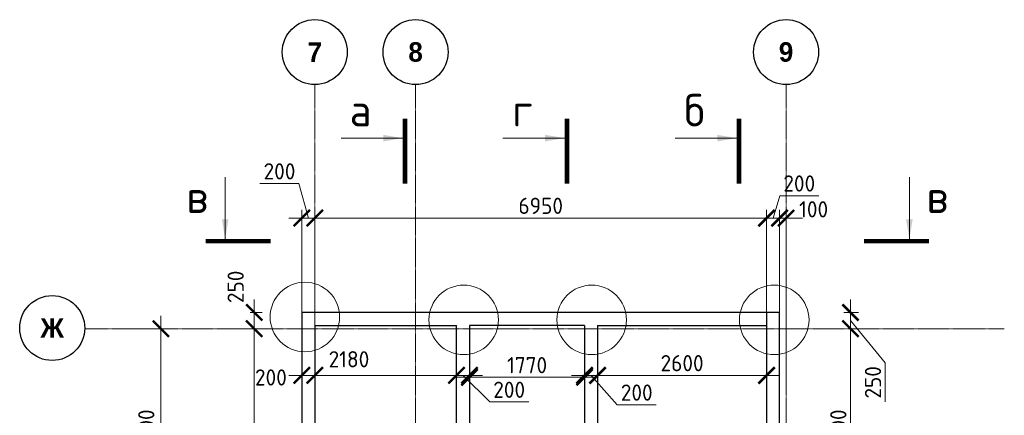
# Model space of a CAD drawing. Header units: millimetres. Extents: x -5898314 to 1055204, y -720802 to 1562611.
# Tile 122 of 256: x -236590 to -221442, y -432760 to -426668. Entities that reach past the tile are written whole.
import ezdxf
from ezdxf import colors
from ezdxf.entities.mleader import LeaderData, LeaderLine
from ezdxf.math import Vec2, Vec3

# ---------------------------------------------------------------- set-up
doc = ezdxf.new("R2010")
doc.units = ezdxf.units.MM
doc.linetypes.add('______5', pattern=[1100, 800, -100, 100, -100])
doc.linetypes.add('осевая', pattern=[50.8, 31.75, -6.35, 6.35, -6.35])
for name, color, linetype, lineweight in [('907Сл Осевые', 1, 'Continuous', 0), ('Надписи', 200, 'Continuous', 18), ('Оси', 40, '______5', 18), ('РАЗМЕРЫ', 1, 'Continuous', 9), ('СТЕНЫ', 3, 'Continuous', 30), ('Узлы', 7, 'Continuous', 0)]:
    doc.layers.add(name, color=color, linetype=linetype, lineweight=lineweight)
doc.styles.add('Century Gothic', font='GOTHIC.TTF')
doc.styles.add('GOST-2.304_Type-B', font='GOST_Common.ttf')
doc.dimstyles.new('СПДС', dxfattribs={"dimscale": 100, "dimtxt": 2.5, "dimasz": 2, "dimexe": 1.25, "dimexo": 0, "dimtad": 1, "dimdec": 0, "dimrnd": 5, "dimtxsty": 'GOST-2.304_Type-B', "dimblk": 'ARCHTICK', "dimcen": 2.5, "dimdle": 2, "dimclrd": 1, "dimclre": 1, "dimclrt": 1, "dimadec": 0, "dimazin": 2, "dimtfac": 0.75, "dimtdec": 0, "dimtmove": 1, "dimatfit": 3, "dimfxl": 1, "dimtfillclr": 256, "dimtolj": 1, "dimarcsym": 1})

# ---------------------------------------------------------------- blocks, each defined once
blk = doc.blocks.new('_ArchTick')
at = {"color": 0, "linetype": 'ByBlock', "const_width": 0.15}
blk.add_lwpolyline([(-0.5, -0.5), (0.5, 0.5)], dxfattribs=at)
blk = doc.blocks.new('*D536')
at = {"layer": 'DEFPOINTS', "color": 0, "transparency": 16777216}
for p in [(-220837, -462199), (-220637, -463653, -200), (-220837, -463703)]:
    blk.add_point(p, dxfattribs=at)
at = {"layer": 'РАЗМЕРЫ', "color": 1, "lineweight": -2, "transparency": 16777216}
for p, q in [((-220737, -462199), (-220634, -461855)), ((-220634, -461855), (-220034, -461855)), ((-220837, -463703), (-220837, -462074)), ((-220637, -463653), (-220637, -462074)), ((-220437, -462199), (-221037, -462199))]:
    blk.add_line(p, q, dxfattribs=at)
at = {"layer": 'РАЗМЕРЫ', "color": 1, "lineweight": -2, "transparency": 16777216, "xscale": 250, "yscale": 250, "zscale": 250, "rotation": 180}
blk.add_blockref('_ArchTick', (-220837, -462199), dxfattribs=at)
at = {"layer": 'РАЗМЕРЫ', "color": 1, "lineweight": -2, "transparency": 16777216, "xscale": 250, "yscale": 250, "zscale": 250}
blk.add_blockref('_ArchTick', (-220637, -462199), dxfattribs=at)
at = {"layer": 'РАЗМЕРЫ', "color": 1, "lineweight": 0, "transparency": 16777216, "insert": (-220334, -461667), "char_height": 250, "attachment_point": 5, "style": 'GOST-2.304_Type-B'}
blk.add_mtext('\\A1;200', dxfattribs=at)
blk = doc.blocks.new('*D537')
at = {"layer": 'DEFPOINTS', "color": 0, "transparency": 16777216}
for p in [(-220537, -462199), (-220637, -464838, -360), (-220537, -464841)]:
    blk.add_point(p, dxfattribs=at)
at = {"layer": 'РАЗМЕРЫ', "color": 1, "lineweight": -2, "transparency": 16777216}
for p, q in [((-220637, -464838), (-220637, -462074)), ((-220537, -464841), (-220537, -462074)), ((-220637, -462199), (-220887, -462199)), ((-220537, -462199), (-220287, -462199))]:
    blk.add_line(p, q, dxfattribs=at)
at = {"layer": 'РАЗМЕРЫ', "color": 1, "lineweight": -2, "transparency": 16777216, "xscale": 250, "yscale": 250, "zscale": 250}
blk.add_blockref('_ArchTick', (-220637, -462199), dxfattribs=at)
at = {"layer": 'РАЗМЕРЫ', "color": 1, "lineweight": -2, "transparency": 16777216, "xscale": 250, "yscale": 250, "zscale": 250, "rotation": 180}
blk.add_blockref('_ArchTick', (-220537, -462199), dxfattribs=at)
at = {"layer": 'РАЗМЕРЫ', "color": 1, "lineweight": 0, "transparency": 16777216, "insert": (-220113, -462065), "char_height": 250, "attachment_point": 5, "style": 'GOST-2.304_Type-B'}
blk.add_mtext('\\A1;100', dxfattribs=at)
blk = doc.blocks.new('*D538')
at = {"layer": 'DEFPOINTS', "color": 0, "transparency": 16777216}
for p in [(-228783, -463653, -360), (-228922, -463903, -360), (-228720, -463903)]:
    blk.add_point(p, dxfattribs=at)
at = {"layer": 'РАЗМЕРЫ', "color": 1, "lineweight": -2, "transparency": 16777216}
for p, q in [((-228720, -463453), (-228720, -464103)), ((-228783, -463653), (-228595, -463653)), ((-228922, -463903), (-228595, -463903))]:
    blk.add_line(p, q, dxfattribs=at)
at = {"layer": 'РАЗМЕРЫ', "color": 1, "lineweight": -2, "transparency": 16777216, "xscale": 250, "yscale": 250, "zscale": 250}
for p, rotation in [((-228720, -463653), 90), ((-228720, -463903), 270)]:
    blk.add_blockref('_ArchTick', p, dxfattribs=dict(at, rotation=rotation))
at = {"layer": 'РАЗМЕРЫ', "color": 1, "lineweight": 0, "transparency": 16777216, "insert": (-229005, -463259), "char_height": 250, "attachment_point": 5, "rotation": 90, "style": 'GOST-2.304_Type-B'}
blk.add_mtext('\\A1;250', dxfattribs=at)
blk = doc.blocks.new('*D539')
at = {"layer": 'DEFPOINTS', "color": 0, "transparency": 16777216}
for p in [(-228841, -463903, -200), (-228720, -471103), (-228139, -471103, -560)]:
    blk.add_point(p, dxfattribs=at)
at = {"layer": 'РАЗМЕРЫ', "color": 1, "lineweight": -2, "transparency": 16777216}
for p, q in [((-228720, -463703), (-228720, -471303)), ((-228841, -463903), (-228595, -463903)), ((-228139, -471103), (-228845, -471103))]:
    blk.add_line(p, q, dxfattribs=at)
at = {"layer": 'РАЗМЕРЫ', "color": 1, "lineweight": -2, "transparency": 16777216, "xscale": 250, "yscale": 250, "zscale": 250}
for p, rotation in [((-228720, -463903), 90), ((-228720, -471103), 270)]:
    blk.add_blockref('_ArchTick', p, dxfattribs=dict(at, rotation=rotation))
at = {"layer": 'РАЗМЕРЫ', "color": 1, "lineweight": 0, "transparency": 16777216, "insert": (-228907, -467503), "char_height": 250, "attachment_point": 5, "rotation": 90, "style": 'GOST-2.304_Type-B'}
blk.add_mtext('\\A1;7200', dxfattribs=at)
blk = doc.blocks.new('*D546')
at = {"layer": 'DEFPOINTS', "color": 0, "transparency": 16777216}
for p in [(-219572, -463903, -200), (-219546, -463903), (-219922, -467003, -560)]:
    blk.add_point(p, dxfattribs=at)
at = {"layer": 'РАЗМЕРЫ', "color": 1, "lineweight": -2, "transparency": 16777216}
for p, q in [((-219546, -467203), (-219546, -463703)), ((-219572, -463903), (-219421, -463903)), ((-219922, -467003), (-219421, -467003))]:
    blk.add_line(p, q, dxfattribs=at)
at = {"layer": 'РАЗМЕРЫ', "color": 1, "lineweight": -2, "transparency": 16777216, "xscale": 250, "yscale": 250, "zscale": 250}
for p, rotation in [((-219546, -463903), 90), ((-219546, -467003), 270)]:
    blk.add_blockref('_ArchTick', p, dxfattribs=dict(at, rotation=rotation))
at = {"layer": 'РАЗМЕРЫ', "color": 1, "lineweight": 0, "transparency": 16777216, "insert": (-219733, -465453), "char_height": 250, "attachment_point": 5, "rotation": 90, "style": 'GOST-2.304_Type-B'}
blk.add_mtext('\\A1;3100', dxfattribs=at)
blk = doc.blocks.new('*D547')
at = {"layer": 'DEFPOINTS', "color": 0, "transparency": 16777216}
for p in [(-219648, -463653, -360), (-219546, -463653), (-219572, -463903)]:
    blk.add_point(p, dxfattribs=at)
at = {"layer": 'РАЗМЕРЫ', "color": 1, "lineweight": -2, "transparency": 16777216}
for p, q in [((-219546, -464103), (-219546, -463453)), ((-219648, -463653), (-219421, -463653)), ((-219546, -463778), (-219012, -464429)), ((-219572, -463903), (-219421, -463903)), ((-219012, -464429), (-219012, -465029))]:
    blk.add_line(p, q, dxfattribs=at)
at = {"layer": 'РАЗМЕРЫ', "color": 1, "lineweight": -2, "transparency": 16777216, "xscale": 250, "yscale": 250, "zscale": 250}
for p, rotation in [((-219546, -463653), 90), ((-219546, -463903), 270)]:
    blk.add_blockref('_ArchTick', p, dxfattribs=dict(at, rotation=rotation))
at = {"layer": 'РАЗМЕРЫ', "color": 1, "lineweight": 0, "transparency": 16777216, "insert": (-219200, -464729), "char_height": 250, "attachment_point": 5, "rotation": 90, "style": 'GOST-2.304_Type-B'}
blk.add_mtext('\\A1;250', dxfattribs=at)
blk = doc.blocks.new('_None')
blk = doc.blocks.new('*D527')
at = {"layer": 'DEFPOINTS', "color": 0, "transparency": 16777216}
for p in [(-220837, -462199), (-220637, -463653, -200), (-220837, -463703)]:
    blk.add_point(p, dxfattribs=at)
at = {"layer": 'РАЗМЕРЫ', "color": 1, "lineweight": -2, "transparency": 16777216}
for p, q in [((-220737, -462199), (-220634, -461855)), ((-220634, -461855), (-220034, -461855)), ((-220837, -463703), (-220837, -462074)), ((-220637, -463653), (-220637, -462074)), ((-220437, -462199), (-221037, -462199))]:
    blk.add_line(p, q, dxfattribs=at)
at = {"layer": 'РАЗМЕРЫ', "color": 1, "lineweight": -2, "transparency": 16777216, "xscale": 250, "yscale": 250, "zscale": 250, "rotation": 180}
blk.add_blockref('_ArchTick', (-220837, -462199), dxfattribs=at)
at = {"layer": 'РАЗМЕРЫ', "color": 1, "lineweight": -2, "transparency": 16777216, "xscale": 250, "yscale": 250, "zscale": 250}
blk.add_blockref('_ArchTick', (-220637, -462199), dxfattribs=at)
at = {"layer": 'РАЗМЕРЫ', "color": 1, "lineweight": 0, "transparency": 16777216, "insert": (-220334, -461667), "char_height": 250, "attachment_point": 5, "style": 'GOST-2.304_Type-B'}
blk.add_mtext('\\A1;200', dxfattribs=at)
blk = doc.blocks.new('*D528')
at = {"layer": 'DEFPOINTS', "color": 0, "transparency": 16777216}
for p in [(-220537, -462199), (-220637, -464838, -360), (-220537, -464841)]:
    blk.add_point(p, dxfattribs=at)
at = {"layer": 'РАЗМЕРЫ', "color": 1, "lineweight": -2, "transparency": 16777216}
for p, q in [((-220637, -464838), (-220637, -462074)), ((-220537, -464841), (-220537, -462074)), ((-220637, -462199), (-220887, -462199)), ((-220537, -462199), (-220287, -462199))]:
    blk.add_line(p, q, dxfattribs=at)
at = {"layer": 'РАЗМЕРЫ', "color": 1, "lineweight": -2, "transparency": 16777216, "xscale": 250, "yscale": 250, "zscale": 250}
blk.add_blockref('_ArchTick', (-220637, -462199), dxfattribs=at)
at = {"layer": 'РАЗМЕРЫ', "color": 1, "lineweight": -2, "transparency": 16777216, "xscale": 250, "yscale": 250, "zscale": 250, "rotation": 180}
blk.add_blockref('_ArchTick', (-220537, -462199), dxfattribs=at)
at = {"layer": 'РАЗМЕРЫ', "color": 1, "lineweight": 0, "transparency": 16777216, "insert": (-220113, -462065), "char_height": 250, "attachment_point": 5, "style": 'GOST-2.304_Type-B'}
blk.add_mtext('\\A1;100', dxfattribs=at)
blk = doc.blocks.new('*D529')
at = {"layer": 'DEFPOINTS', "color": 0, "transparency": 16777216}
for p in [(-227987, -462199), (-227787, -463531), (-227987, -463653, -200)]:
    blk.add_point(p, dxfattribs=at)
at = {"layer": 'РАЗМЕРЫ', "color": 1, "lineweight": -2, "transparency": 16777216}
for p, q in [((-228031, -461667), (-228631, -461667)), ((-227887, -462199), (-228031, -461667)), ((-227987, -463653), (-227987, -462074)), ((-227787, -463531), (-227787, -462074)), ((-227587, -462199), (-228187, -462199))]:
    blk.add_line(p, q, dxfattribs=at)
at = {"layer": 'РАЗМЕРЫ', "color": 1, "lineweight": -2, "transparency": 16777216, "xscale": 250, "yscale": 250, "zscale": 250, "rotation": 180}
blk.add_blockref('_ArchTick', (-227987, -462199), dxfattribs=at)
at = {"layer": 'РАЗМЕРЫ', "color": 1, "lineweight": -2, "transparency": 16777216, "xscale": 250, "yscale": 250, "zscale": 250}
blk.add_blockref('_ArchTick', (-227787, -462199), dxfattribs=at)
at = {"layer": 'РАЗМЕРЫ', "color": 1, "lineweight": 0, "transparency": 16777216, "insert": (-228331, -461480), "char_height": 250, "attachment_point": 5, "style": 'GOST-2.304_Type-B'}
blk.add_mtext('\\A1;200', dxfattribs=at)
blk = doc.blocks.new('*D530')
at = {"layer": 'DEFPOINTS', "color": 0, "transparency": 16777216}
for p in [(-223437, -464622), (-223437, -464692, 200), (-220837, -464779, 200)]:
    blk.add_point(p, dxfattribs=at)
at = {"layer": 'РАЗМЕРЫ', "color": 1, "lineweight": -2, "transparency": 16777216}
for p, q in [((-223437, -464692), (-223437, -464497)), ((-220837, -464779), (-220837, -464497)), ((-220637, -464622), (-223637, -464622))]:
    blk.add_line(p, q, dxfattribs=at)
at = {"layer": 'РАЗМЕРЫ', "color": 1, "lineweight": -2, "transparency": 16777216, "xscale": 250, "yscale": 250, "zscale": 250, "rotation": 180}
blk.add_blockref('_ArchTick', (-223437, -464622), dxfattribs=at)
at = {"layer": 'РАЗМЕРЫ', "color": 1, "lineweight": -2, "transparency": 16777216, "xscale": 250, "yscale": 250, "zscale": 250}
blk.add_blockref('_ArchTick', (-220837, -464622), dxfattribs=at)
at = {"layer": 'РАЗМЕРЫ', "color": 1, "lineweight": 0, "transparency": 16777216, "insert": (-222137, -464434), "char_height": 250, "attachment_point": 5, "style": 'GOST-2.304_Type-B'}
blk.add_mtext('\\A1;2600', dxfattribs=at)
blk = doc.blocks.new('*D548')
at = {"layer": 'DEFPOINTS', "color": 0, "transparency": 16777216}
for p in [(-223637, -464622), (-223437, -464692, 200), (-223637, -464925, 360)]:
    blk.add_point(p, dxfattribs=at)
at = {"layer": 'РАЗМЕРЫ', "color": 1, "lineweight": -2, "transparency": 16777216}
for p, q in [((-223637, -464925), (-223637, -464497)), ((-223437, -464692), (-223437, -464497)), ((-223237, -464622), (-223837, -464622)), ((-223537, -464622), (-223135, -465074)), ((-223135, -465074), (-222535, -465074))]:
    blk.add_line(p, q, dxfattribs=at)
at = {"layer": 'РАЗМЕРЫ', "color": 1, "lineweight": -2, "transparency": 16777216, "xscale": 250, "yscale": 250, "zscale": 250, "rotation": 180}
blk.add_blockref('_ArchTick', (-223637, -464622), dxfattribs=at)
at = {"layer": 'РАЗМЕРЫ', "color": 1, "lineweight": -2, "transparency": 16777216, "xscale": 250, "yscale": 250, "zscale": 250}
blk.add_blockref('_ArchTick', (-223437, -464622), dxfattribs=at)
at = {"layer": 'РАЗМЕРЫ', "color": 1, "lineweight": 0, "transparency": 16777216, "insert": (-222835, -464887), "char_height": 250, "attachment_point": 5, "style": 'GOST-2.304_Type-B'}
blk.add_mtext('\\A1;200', dxfattribs=at)
blk = doc.blocks.new('*D549')
at = {"layer": 'DEFPOINTS', "color": 0, "transparency": 16777216}
for p in [(-225407, -464652), (-225407, -464787, 360), (-223637, -464925, 360)]:
    blk.add_point(p, dxfattribs=at)
at = {"layer": 'РАЗМЕРЫ', "color": 1, "lineweight": -2, "transparency": 16777216}
for p, q in [((-225407, -464787), (-225407, -464527)), ((-223637, -464925), (-223637, -464527)), ((-223437, -464652), (-225607, -464652))]:
    blk.add_line(p, q, dxfattribs=at)
at = {"layer": 'РАЗМЕРЫ', "color": 1, "lineweight": -2, "transparency": 16777216, "xscale": 250, "yscale": 250, "zscale": 250, "rotation": 180}
blk.add_blockref('_ArchTick', (-225407, -464652), dxfattribs=at)
at = {"layer": 'РАЗМЕРЫ', "color": 1, "lineweight": -2, "transparency": 16777216, "xscale": 250, "yscale": 250, "zscale": 250}
blk.add_blockref('_ArchTick', (-223637, -464652), dxfattribs=at)
at = {"layer": 'РАЗМЕРЫ', "color": 1, "lineweight": 0, "transparency": 16777216, "insert": (-224522, -464465), "char_height": 250, "attachment_point": 5, "style": 'GOST-2.304_Type-B'}
blk.add_mtext('\\A1;1770', dxfattribs=at)
blk = doc.blocks.new('*D531')
at = {"layer": 'DEFPOINTS', "color": 0, "transparency": 16777216}
for p in [(-225607, -464622), (-225607, -464755, 360), (-225407, -464787, 360)]:
    blk.add_point(p, dxfattribs=at)
at = {"layer": 'РАЗМЕРЫ', "color": 1, "lineweight": -2, "transparency": 16777216}
for p, q in [((-225607, -464755), (-225607, -464497)), ((-225407, -464787), (-225407, -464497)), ((-225207, -464622), (-225807, -464622)), ((-225507, -464622), (-225097, -465031)), ((-225097, -465031), (-224497, -465031))]:
    blk.add_line(p, q, dxfattribs=at)
at = {"layer": 'РАЗМЕРЫ', "color": 1, "lineweight": -2, "transparency": 16777216, "xscale": 250, "yscale": 250, "zscale": 250, "rotation": 180}
blk.add_blockref('_ArchTick', (-225607, -464622), dxfattribs=at)
at = {"layer": 'РАЗМЕРЫ', "color": 1, "lineweight": -2, "transparency": 16777216, "xscale": 250, "yscale": 250, "zscale": 250}
blk.add_blockref('_ArchTick', (-225407, -464622), dxfattribs=at)
at = {"layer": 'РАЗМЕРЫ', "color": 1, "lineweight": 0, "transparency": 16777216, "insert": (-224797, -464844), "char_height": 250, "attachment_point": 5, "style": 'GOST-2.304_Type-B'}
blk.add_mtext('\\A1;200', dxfattribs=at)
blk = doc.blocks.new('*D550')
at = {"layer": 'DEFPOINTS', "color": 0, "transparency": 16777216}
for p in [(-227787, -464622), (-227787, -464836, 360), (-225607, -464755, 360)]:
    blk.add_point(p, dxfattribs=at)
at = {"layer": 'РАЗМЕРЫ', "color": 1, "lineweight": -2, "transparency": 16777216}
for p, q in [((-227787, -464836), (-227787, -464497)), ((-225607, -464755), (-225607, -464497)), ((-225407, -464622), (-227987, -464622))]:
    blk.add_line(p, q, dxfattribs=at)
at = {"layer": 'РАЗМЕРЫ', "color": 1, "lineweight": -2, "transparency": 16777216, "xscale": 250, "yscale": 250, "zscale": 250, "rotation": 180}
blk.add_blockref('_ArchTick', (-227787, -464622), dxfattribs=at)
at = {"layer": 'РАЗМЕРЫ', "color": 1, "lineweight": -2, "transparency": 16777216, "xscale": 250, "yscale": 250, "zscale": 250}
blk.add_blockref('_ArchTick', (-225607, -464622), dxfattribs=at)
at = {"layer": 'РАЗМЕРЫ', "color": 1, "lineweight": 0, "transparency": 16777216, "insert": (-227262, -464374), "char_height": 250, "attachment_point": 5, "style": 'GOST-2.304_Type-B'}
blk.add_mtext('\\A1;2180', dxfattribs=at)
blk = doc.blocks.new('*D551')
at = {"layer": 'DEFPOINTS', "color": 0, "transparency": 16777216}
for p in [(-227987, -464622), (-227987, -464867, 560), (-227787, -464836, 360)]:
    blk.add_point(p, dxfattribs=at)
at = {"layer": 'РАЗМЕРЫ', "color": 1, "lineweight": -2, "transparency": 16777216}
for p, q in [((-227987, -464867), (-227987, -464497)), ((-227787, -464836), (-227787, -464497)), ((-227587, -464622), (-228187, -464622))]:
    blk.add_line(p, q, dxfattribs=at)
at = {"layer": 'РАЗМЕРЫ', "color": 1, "lineweight": -2, "transparency": 16777216, "xscale": 250, "yscale": 250, "zscale": 250, "rotation": 180}
blk.add_blockref('_ArchTick', (-227987, -464622), dxfattribs=at)
at = {"layer": 'РАЗМЕРЫ', "color": 1, "lineweight": -2, "transparency": 16777216, "xscale": 250, "yscale": 250, "zscale": 250}
blk.add_blockref('_ArchTick', (-227787, -464622), dxfattribs=at)
at = {"layer": 'РАЗМЕРЫ', "color": 1, "lineweight": 0, "transparency": 16777216, "insert": (-228463, -464654), "char_height": 250, "attachment_point": 5, "style": 'GOST-2.304_Type-B'}
blk.add_mtext('\\A1;200', dxfattribs=at)
blk = doc.blocks.new('NSY101')
at = {"color": 0, "linetype": 'ByBlock', "lineweight": -2}
blk.add_circle((0, 0), 50, dxfattribs=at)
blk = doc.blocks.new('СЛОЖНЫЙ_ОБЪЕКТ_3')
at = {"layer": 'Оси', "color": 16, "linetype": 'Continuous', "lineweight": 25, "transparency": 33554687, "xscale": 9.999999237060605, "yscale": 9.999999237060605, "zscale": 9.999999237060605}
blk.add_blockref('NSY101', (24563, -989), dxfattribs=at)
at = {"layer": 'Оси', "color": 16, "linetype": 'Continuous', "lineweight": 25, "transparency": 33554687, "insert": (24563, -989), "char_height": 300, "width": 385, "attachment_point": 5, "style": 'Century Gothic'}
blk.add_mtext('\\A1;{\\fCentury Gothic|i0|b1;\\H300.000000;\\W1.000000;\\C16;7}\\P', dxfattribs=at)
blk = doc.blocks.new('СЛОЖНЫЙ_ОБЪЕКТ_4')
at = {"layer": 'Оси', "color": 16, "linetype": 'Continuous', "lineweight": 25, "transparency": 33554687, "xscale": 9.999999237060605, "yscale": 9.999999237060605, "zscale": 9.999999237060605}
blk.add_blockref('NSY101', (26113, -989), dxfattribs=at)
at = {"layer": 'Оси', "color": 16, "linetype": 'Continuous', "lineweight": 25, "transparency": 33554687, "insert": (26113, -989), "char_height": 300, "width": 385, "attachment_point": 5, "style": 'Century Gothic'}
blk.add_mtext('\\A1;{\\fCentury Gothic|i0|b1;\\H300.000000;\\W1.000000;\\C16;8}\\P', dxfattribs=at)
blk = doc.blocks.new('СЛОЖНЫЙ_ОБЪЕКТ_16')
at = {"layer": 'Оси', "color": 16, "linetype": 'Continuous', "lineweight": 25, "transparency": 33554687, "xscale": 9.999999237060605, "yscale": 9.999999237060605, "zscale": 9.999999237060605}
blk.add_blockref('NSY101', (31813, -989), dxfattribs=at)
at = {"layer": 'Оси', "color": 16, "linetype": 'Continuous', "lineweight": 25, "transparency": 33554687, "insert": (31813, -989), "char_height": 300, "width": 385, "attachment_point": 5, "style": 'Century Gothic'}
blk.add_mtext('\\A1;{\\fCentury Gothic|i0|b1;\\H300.000000;\\W1.000000;\\C16;9}\\P', dxfattribs=at)
blk = doc.blocks.new('СЛОЖНЫЙ_ОБЪЕКТ_28')
at = {"layer": 'Оси', "color": 16, "linetype": 'Continuous', "lineweight": 25, "transparency": 33554687, "xscale": 9.999999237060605, "yscale": 9.999999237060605, "zscale": 9.999999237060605}
blk.add_blockref('NSY101', (-12319, -3597), dxfattribs=at)
at = {"layer": 'Оси', "color": 16, "linetype": 'Continuous', "lineweight": 25, "transparency": 33554687, "insert": (-12319, -3597), "char_height": 300, "width": 540, "attachment_point": 5, "style": 'Century Gothic'}
blk.add_mtext('\\A1;{\\fCentury Gothic|i0|b1;\\H300.000000;\\W1.000000;\\C16;Ж}\\P', dxfattribs=at)
blk = doc.blocks.new('*D534')
at = {"color": 1, "lineweight": -2, "transparency": 16777216}
for p, q in [((-230155, -467203), (-230155, -463703)), ((-230579, -463903), (-230030, -463903)), ((-230155, -467003), (-230030, -467003))]:
    blk.add_line(p, q, dxfattribs=at)
at = {"layer": 'DEFPOINTS', "color": 0, "transparency": 16777216}
for p in [(-230579, -463903), (-230155, -463903), (-230155, -467003)]:
    blk.add_point(p, dxfattribs=at)
at = {"color": 1, "lineweight": -2, "transparency": 16777216, "xscale": 250, "yscale": 250, "zscale": 250}
for p, rotation in [((-230155, -463903), 90), ((-230155, -467003), 270)]:
    blk.add_blockref('_ArchTick', p, dxfattribs=dict(at, rotation=rotation))
at = {"color": 1, "lineweight": 0, "transparency": 16777216, "insert": (-230380, -465453), "char_height": 250, "width": 83333.33, "attachment_point": 5, "rotation": 90, "style": 'GOST-2.304_Type-B'}
blk.add_mtext('\\A1;3100', dxfattribs=at)
blk = doc.blocks.new('*D535')
at = {"layer": 'DEFPOINTS', "color": 0, "transparency": 16777216}
for p in [(-227787, -462199), (-227787, -462558, -360), (-220837, -462888, -360)]:
    blk.add_point(p, dxfattribs=at)
at = {"layer": 'РАЗМЕРЫ', "color": 1, "lineweight": -2, "transparency": 16777216}
for p, q in [((-227787, -462558), (-227787, -462074)), ((-220837, -462888), (-220837, -462074)), ((-220637, -462199), (-227987, -462199))]:
    blk.add_line(p, q, dxfattribs=at)
at = {"layer": 'РАЗМЕРЫ', "color": 1, "lineweight": -2, "transparency": 16777216, "xscale": 250, "yscale": 250, "zscale": 250, "rotation": 180}
blk.add_blockref('_ArchTick', (-227787, -462199), dxfattribs=at)
at = {"layer": 'РАЗМЕРЫ', "color": 1, "lineweight": -2, "transparency": 16777216, "xscale": 250, "yscale": 250, "zscale": 250}
blk.add_blockref('_ArchTick', (-220837, -462199), dxfattribs=at)
at = {"layer": 'РАЗМЕРЫ', "color": 1, "lineweight": 0, "transparency": 16777216, "insert": (-224312, -462011), "char_height": 250, "attachment_point": 5, "style": 'GOST-2.304_Type-B'}
blk.add_mtext('\\A1;6950', dxfattribs=at)
blk = doc.blocks.new('апкк')
at = {"layer": 'Надписи', "color": 0}
for centre in [(-227940.3, -463723, -360), (-225496.4, -463767.1, -360), (-223527.6, -463767.1, -360), (-220719.3, -463767.1, -360)]:
    blk.add_circle(centre, 535, dxfattribs=at)
at = {"layer": 'Оси', "color": 16, "linetype": 'осевая', "lineweight": 0, "ltscale": 0.3, "transparency": 33554687}
for p, q in [((-227787, -460144.4, -1120), (-227787, -473942.2, -1120)), ((-226237, -460144.4, -1120), (-226237, -473942.2, -1120)), ((-220537, -460144.4, -1120), (-220537, -473942.2, -1120)), ((-231324.3, -463902.7, -1120), (-217179.7, -463902.7, -1120))]:
    blk.add_line(p, q, dxfattribs=at)
at = {"layer": 'СТЕНЫ', "linetype": 'Continuous', "transparency": 33554687}
for p, q in [((-220837.1, -463652.7, -560), (-220837.1, -469502.7, -560)), ((-227987.1, -463902.7, -560), (-227987.1, -471302.7, -560)), ((-227787.1, -463852.7, -560), (-227787.1, -471302.7, -560)), ((-227787.1, -463852.7, -560), (-225607.1, -463852.7, -560)), ((-225607.1, -470402.7, -760), (-225607.1, -463852.7, -760)), ((-223637.1, -463852.7, -560), (-225407.1, -463852.7, -560)), ((-225407.1, -463852.7, -760), (-225407.1, -470402.7, -760)), ((-223637.1, -463852.7, -560), (-223637.1, -470602.7, -560)), ((-223437.1, -463852.7, -560), (-220837.1, -463852.7, -560)), ((-223437.1, -463852.7, -560), (-223437.1, -469502.7, -560)), ((-220637.1, -471302.7, -560), (-220637.1, -463902.7, -560))]:
    blk.add_line(p, q, dxfattribs=at)
at = {"layer": 'СТЕНЫ', "linetype": 'Continuous', "transparency": 33554687, "elevation": -560}
blk.add_lwpolyline([(-220637.1, -463902.7), (-220637, -463652.7), (-227987, -463652.7), (-227987, -463902.7)], dxfattribs=at)
at = {"layer": 'Узлы', "color": 1, "linetype": 'Continuous', "lineweight": 0}
for p, q in [((-226433.9, -460968.4, -360), (-227383.9, -460968.4, -360)), ((-223943.6, -460968, -360), (-224893.6, -460968, -360)), ((-221295.9, -460968.4, -360), (-222245.9, -460968.4, -360)), ((-229166.6, -462520.4, -360), (-229166.6, -461570.4, -360)), ((-218639.9, -462520.4, -360), (-218639.9, -461570.4, -360))]:
    blk.add_line(p, q, dxfattribs=at)
at = {"layer": 'Узлы', "color": 1, "linetype": 'Continuous', "lineweight": 0, "const_width": 70, "elevation": -360}
for points in [[(-226398.9, -460668.4), (-226398.9, -461668.4)], [(-223908.6, -460668), (-223908.6, -461668)], [(-221260.9, -460668.4), (-221260.9, -461668.4)], [(-229466.6, -462555.4), (-228466.6, -462555.4)], [(-218339.9, -462555.4), (-219339.9, -462555.4)]]:
    blk.add_lwpolyline(points, dxfattribs=at)
at = {"layer": 'Узлы', "color": 1, "linetype": 'Continuous', "lineweight": 0}
for points in [[(-226433.9, -460968.4, -360), (-226734.3, -461018.7, -360), (-226734.3, -460918.1, -360)], [(-223943.6, -460968, -360), (-224244, -461018.3, -360), (-224244, -460917.7, -360)], [(-221295.9, -460968.4, -360), (-221596.3, -461018.7, -360), (-221596.3, -460918.1, -360)], [(-229166.6, -462520.4, -360), (-229216.8, -462220, -360), (-229116.3, -462220, -360)], [(-218639.9, -462520.4, -360), (-218690.2, -462220, -360), (-218589.6, -462220, -360)]]:
    blk.add_solid(points, dxfattribs=at)
at = {"layer": 'Оси', "color": 16, "linetype": 'Continuous', "lineweight": 25, "transparency": 33554687}
for name, p in [('СЛОЖНЫЙ_ОБЪЕКТ_3', (-252350.5, -458654.9, -1120)), ('СЛОЖНЫЙ_ОБЪЕКТ_4', (-252350.5, -458654.9, -1120)), ('СЛОЖНЫЙ_ОБЪЕКТ_16', (-252350.5, -458654.9, -1120)), ('СЛОЖНЫЙ_ОБЪЕКТ_28', (-219509.2, -460295.8, -1120))]:
    blk.add_blockref(name, p, dxfattribs=at)
at = {"layer": 'Узлы', "color": 1, "linetype": 'Continuous', "lineweight": 0, "char_height": 500, "attachment_point": 5, "style": 'GOST-2.304_Type-B'}
for s, insert in [('б', (-221945.9, -460538.4, -360)), ('а', (-227083.9, -460538.4, -360)), ('г', (-224593.6, -460538, -360)), ('в', (-229596.6, -461870.4, -360)), ('в', (-218209.9, -461870.4, -360))]:
    blk.add_mtext_dynamic_manual_height_columns(s, width=723.88, gutter_width=25, heights=[0], dxfattribs=dict(at, insert=insert))
at = {"lineweight": 0}
dim = blk.add_linear_dim(base=(-230155.5, -463902.7, -1120), p1=(-230155.5, -467002.7, -1120), p2=(-230579, -463902.7, -1120), angle=90, dimstyle='СПДС', override={"dimgap": 1}, dxfattribs=at)
dim.commit()
dim.dimension.update_dxf_attribs({"geometry": '*D534', "text_midpoint": (-230155.5, -465452.7, -1120), "dimtype": 128})
at = {"layer": 'РАЗМЕРЫ', "lineweight": 0}
dim = blk.add_linear_dim(base=(-227987, -462198.7, -360), p1=(-227787.1, -463530.9, -360), p2=(-227987, -463652.7, -560), dimstyle='СПДС', dxfattribs=at)
dim.commit()
dim.dimension.update_dxf_attribs({"geometry": '*D529', "text_midpoint": (-228093.7, -461667.5, -360), "dimtype": 128})
for base, p1, p2, picture, middle in [((-220837, -462198.7, -360), (-220637, -463652.7, -560), (-220837, -463702.7, -360), '*D536', (-220571.4, -461667.5, -360)), ((-220837, -462198.7, -360), (-220637, -463652.7, -560), (-220837, -463702.7, -360), '*D527', (-220571.4, -461667.5, -360)), ((-227787.1, -462198.7), (-220837, -462888.2, -360), (-227787.1, -462558.5, -360), '*D535', (-224312.1, -462011.2))]:
    dim = blk.add_linear_dim(base=base, p1=p1, p2=p2, dimstyle='СПДС', dxfattribs=at)
    dim.commit()
    dim.dimension.update_dxf_attribs({"geometry": picture, "text_midpoint": middle})
for base, p1, p2, picture, middle in [((-220537.1, -462198.7, -360), (-220637, -464838.4, -720), (-220537.1, -464841.4, -360), '*D537', (-220113.4, -462252.3, -360)), ((-220537.1, -462198.7, -360), (-220637, -464838.4, -720), (-220537.1, -464841.4, -360), '*D528', (-220113.4, -462252.3, -360)), ((-227787.1, -464621.5, -920), (-225607.1, -464755.3, -560), (-227787.1, -464836, -560), '*D550', (-227262.3, -464561.5, -920)), ((-227987, -464621.5, -920), (-227787.1, -464836, -560), (-227987, -464866.6, -360), '*D551', (-228463.2, -464841.9, -920)), ((-225607.1, -464621.5, -920), (-225407.1, -464787, -560), (-225607.1, -464755.3, -560), '*D531', (-225034.3, -465031.1, -920)), ((-223637.1, -464621.5, -920), (-223437, -464692.3, -720), (-223637.1, -464924.6, -560), '*D548', (-223072.1, -465074.5, -920))]:
    dim = blk.add_linear_dim(base=base, p1=p1, p2=p2, dimstyle='СПДС', override={"dimtofl": 0}, dxfattribs=at)
    dim.commit()
    dim.dimension.update_dxf_attribs({"geometry": picture, "text_midpoint": middle, "dimtype": 128})
for base, p1, p2, picture, middle in [((-228719.9, -463902.7, -560), (-228783.4, -463652.7, -920), (-228922.1, -463902.7, -920), '*D538', (-228817.2, -463258.8, -560)), ((-219545.9, -463652.7, -560), (-219572.4, -463902.7, -560), (-219647.9, -463652.7, -920), '*D547', (-219012.4, -464491.4, -560))]:
    dim = blk.add_linear_dim(base=base, p1=p1, p2=p2, angle=90, dimstyle='СПДС', dxfattribs=at)
    dim.commit()
    dim.dimension.update_dxf_attribs({"geometry": picture, "text_midpoint": middle, "dimtype": 128})
for base, p1, p2, picture, middle in [((-228719.9, -471102.7, -360), (-228840.6, -463902.7, -560), (-228139.3, -471102.7, -920), '*D539', (-228907.4, -467502.7, -360)), ((-219545.9, -463902.7, -360), (-219922.4, -467002.7, -920), (-219572.4, -463902.7, -560), '*D546', (-219733.4, -465452.7, -360))]:
    dim = blk.add_linear_dim(base=base, p1=p1, p2=p2, angle=90, dimstyle='СПДС', dxfattribs=at)
    dim.commit()
    dim.dimension.update_dxf_attribs({"geometry": picture, "text_midpoint": middle})
for base, p1, p2, picture, middle in [((-223437, -464621.5, -920), (-220837, -464778.9, -720), (-223437, -464692.3, -720), '*D530', (-222137, -464434, -920)), ((-225407.1, -464652.2, -920), (-223637.1, -464924.6, -560), (-225407.1, -464787, -560), '*D549', (-224522.1, -464464.7, -920))]:
    dim = blk.add_linear_dim(base=base, p1=p1, p2=p2, dimstyle='СПДС', override={"dimtofl": 0}, dxfattribs=at)
    dim.commit()
    dim.dimension.update_dxf_attribs({"geometry": picture, "text_midpoint": middle})
at = {"layer": 'Надписи', "color": 0, "ltscale": 0.3}
ml = blk.add_multileader_mtext('Standard', dxfattribs=at)
ml.set_content('Ж', color=4, style='GOST-2.304_Type-B')
ml.set_leader_properties(color=256, linetype='ByLayer', lineweight=15)
ml.set_arrow_properties(name='NONE')
ml.build(insert=Vec2(0, 0))
ml.multileader.update_dxf_attribs({"text_left_attachment_type": 6, "text_right_attachment_type": 6, "dogleg_length": 0.1, "arrow_head_size": 18})
ctx = ml.context
ctx.base_point, ctx.char_height, ctx.arrow_head_size, ctx.landing_gap_size, ctx.plane_origin = Vec3(-227321.5, -462753.9, -720), 350, 18, 20, Vec3(-230762.9, -459527.1, -720)
ctx.left_attachment, ctx.right_attachment, ctx.text_align_type = 6, 6, 1
notes = []
notes.append((ctx, [(1, (1, 1, 0), (-227321.6, -462753.9, -720), (1, 0), 0.1, [(2, [(-227731.7, -463230.4, -720), (-227731.7, -463230.4, -720), (-227731.7, -463230.4, -720)], 0, [])])]))
ctx.mtext.insert, ctx.mtext.alignment, ctx.mtext.flow_direction = Vec3(-227161.5, -462333.9, -720), 2, 5
ml = blk.add_multileader_mtext('Standard', dxfattribs=at)
ml.set_content('Д', color=4, style='GOST-2.304_Type-B')
ml.set_leader_properties(color=256, linetype='ByLayer', lineweight=15)
ml.set_arrow_properties(name='NONE')
ml.build(insert=Vec2(0, 0))
ml.multileader.update_dxf_attribs({"text_left_attachment_type": 6, "text_right_attachment_type": 6, "dogleg_length": 0.1, "arrow_head_size": 18})
ctx = ml.context
ctx.base_point, ctx.char_height, ctx.arrow_head_size, ctx.landing_gap_size, ctx.plane_origin = Vec3(-224831.4, -462820.2, -360), 350, 18, 20, Vec3(-228272.9, -459593.5, -360)
ctx.left_attachment, ctx.right_attachment, ctx.text_align_type = 6, 6, 1
notes.append((ctx, [(1, (1, 1, 0), (-224831.5, -462820.2, -360), (1, 0), 0.1, [(2, [(-225241.7, -463296.7, -360), (-225241.7, -463296.7, -360), (-225241.7, -463296.7, -360)], 0, [])])]))
ctx.mtext.insert, ctx.mtext.alignment, ctx.mtext.flow_direction = Vec3(-224688.9, -462400.2, -360), 2, 5
ml = blk.add_multileader_mtext('Standard', dxfattribs=at)
ml.set_content('Д', color=4, style='GOST-2.304_Type-B')
ml.set_leader_properties(color=256, linetype='ByLayer', lineweight=15)
ml.set_arrow_properties(name='NONE')
ml.build(insert=Vec2(0, 0))
ml.multileader.update_dxf_attribs({"text_left_attachment_type": 6, "text_right_attachment_type": 6, "dogleg_length": 0.1, "arrow_head_size": 18})
ctx = ml.context
ctx.base_point, ctx.char_height, ctx.arrow_head_size, ctx.landing_gap_size, ctx.plane_origin = Vec3(-222862.6, -462820.2, -360), 350, 18, 20, Vec3(-226304, -459593.5, -360)
ctx.left_attachment, ctx.right_attachment, ctx.text_align_type = 6, 6, 1
notes.append((ctx, [(1, (1, 1, 0), (-222862.7, -462820.2, -360), (1, 0), 0.1, [(2, [(-223272.8, -463296.7, -360), (-223272.8, -463296.7, -360), (-223272.8, -463296.7, -360)], 0, [])])]))
ctx.mtext.insert, ctx.mtext.width, ctx.mtext.alignment, ctx.mtext.flow_direction = Vec3(-222720.1, -462400.2, -360), 241.994, 2, 5
ml = blk.add_multileader_mtext('Standard', dxfattribs=at)
ml.set_content('Ж', color=4, style='GOST-2.304_Type-B')
ml.set_leader_properties(color=256, linetype='ByLayer', lineweight=15)
ml.set_arrow_properties(name='NONE')
ml.build(insert=Vec2(0, 0))
ml.multileader.update_dxf_attribs({"text_left_attachment_type": 6, "text_right_attachment_type": 6, "dogleg_length": 0.1, "arrow_head_size": 18})
ctx = ml.context
ctx.base_point, ctx.char_height, ctx.arrow_head_size, ctx.landing_gap_size, ctx.plane_origin = Vec3(-220054.3, -462820.2, -360), 350, 18, 20, Vec3(-223495.7, -459593.5, -360)
ctx.left_attachment, ctx.right_attachment, ctx.text_align_type = 6, 6, 1
notes.append((ctx, [(1, (1, 1, 0), (-220054.4, -462820.2, -360), (1, 0), 0.1, [(2, [(-220464.5, -463296.7, -360), (-220464.5, -463296.7, -360), (-220464.5, -463296.7, -360)], 0, [])])]))
ctx.mtext.insert, ctx.mtext.alignment, ctx.mtext.flow_direction = Vec3(-219894.3, -462400.2, -360), 2, 5
for ctx, leaders in notes:
    for number, flags, end, landing, length, lines in leaders:
        leader = LeaderData()
        leader.index, (leader.has_last_leader_line, leader.has_dogleg_vector, leader.attachment_direction) = number, flags
        leader.last_leader_point, leader.dogleg_vector, leader.dogleg_length = Vec3(end), Vec3(landing), length
        for number, points, colour, breaks in lines:
            line = LeaderLine()
            line.index, line.vertices, line.color, line.breaks = number, Vec3.list(points), colors.encode_raw_color(colour), breaks
            leader.lines.append(line)
        ctx.leaders.append(leader)

msp = doc.modelspace()

# ---------------------------------------------------------------- block references
at = {"layer": '907Сл Осевые'}
msp.add_blockref('апкк', (-4261.9, 32476.9, 360), dxfattribs=at)

doc.saveas('drawing.dxf')
